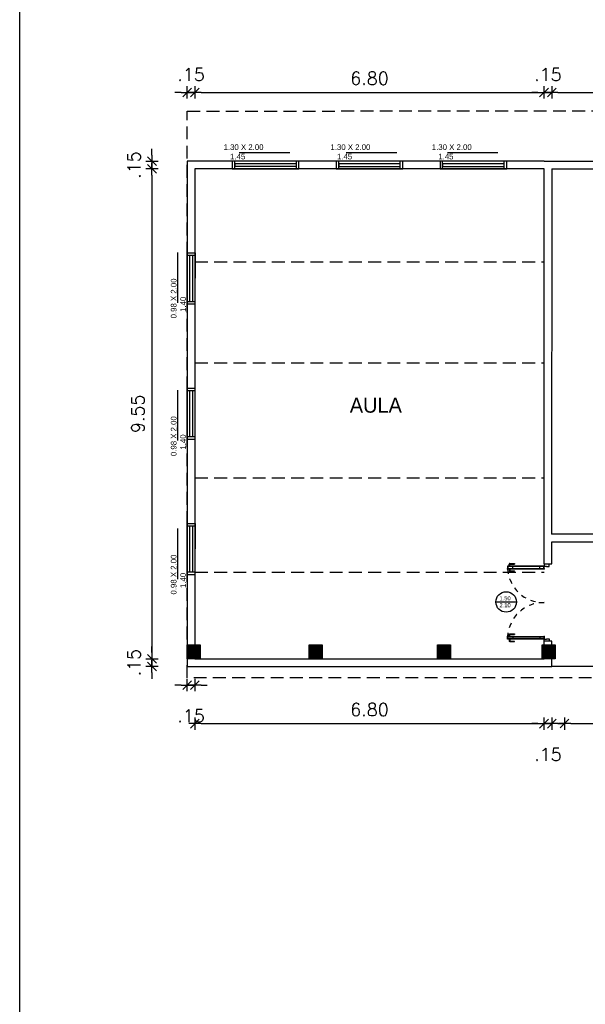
# Model space of a CAD drawing. Header units: millimetres. Extents: x 2426 to 2846, y 395 to 617.
# Tile 7 of 58: x 2428 to 2439, y 480 to 500. Entities that reach past the tile are written whole.
import ezdxf

# ---------------------------------------------------------------- set-up
doc = ezdxf.new("R2010")
doc.units = ezdxf.units.MM
doc.linetypes.add('DASHED2', pattern=[0.375, 0.25, -0.125])
doc.linetypes.add('HIDDEN', pattern=[0.375, 0.25, -0.125])
doc.layers.add('Cotas', color=3, linetype='Continuous')
doc.styles.add('SIMPLEX_8', font='simplex.shx')
doc.dimstyles.new('08', dxfattribs={"dimtxt": 0.25, "dimasz": 0.12, "dimexe": 0, "dimexo": 0, "dimgap": 0.15, "dimtad": 1, "dimzin": 4, "dimdsep": 46, "dimtxsty": 'SIMPLEX_8', "dimblk1": 'D', "dimblk2": 'D', "dimsah": 1, "dimcen": 0.09, "dimse1": 1, "dimse2": 1, "dimclre": 256, "dimclrt": 2, "dimadec": 0, "dimazin": 0, "dimtfac": 1, "dimtmove": 2, "dimatfit": 3, "dimldrblk": 'D', "dimfxl": 1, "dimtolj": 1, "dimtzin": 0, "dimarcsym": 0})

# ---------------------------------------------------------------- blocks, each defined once
blk = doc.blocks.new('D')
for p, q in [((-1, 0), (1, 0)), ((0, -1), (0, 1))]:
    blk.add_line(p, q)
at = {"color": 4}
blk.add_line((-0.71, -0.71), (0.71, 0.71), dxfattribs=at)
blk = doc.blocks.new('*D365')
at = {"layer": 'Cotas', "color": 0, "lineweight": -2, "transparency": 16777216}
for p, q in [((2430.51, 496.996), (2430.51, 497.116)), ((2430.51, 496.876), (2430.51, 496.726)), ((2430.51, 496.606), (2430.51, 496.486))]:
    blk.add_line(p, q, dxfattribs=at)
at = {"layer": 'Defpoints', "color": 0, "transparency": 16777216}
for p in [(2431.197, 496.876), (2430.51, 496.726), (2431.347, 496.726)]:
    blk.add_point(p, dxfattribs=at)
at = {"layer": 'Cotas', "color": 0, "lineweight": -2, "transparency": 16777216, "xscale": 0.12, "yscale": 0.12, "zscale": 0.12}
for p, rotation in [((2430.51, 496.876), 270), ((2430.51, 496.726), 90)]:
    blk.add_blockref('D', p, dxfattribs=dict(at, rotation=rotation))
at = {"layer": 'Cotas', "color": 2, "transparency": 16777216, "insert": (2430.16, 496.801), "char_height": 0.25, "attachment_point": 5, "rotation": 90, "style": 'SIMPLEX_8'}
blk.add_mtext('\\A1;.15', dxfattribs=at)
blk = doc.blocks.new('*D374')
at = {"layer": 'Cotas', "color": 0, "lineweight": -2, "transparency": 16777216}
blk.add_line((2430.51, 496.606), (2430.51, 487.296), dxfattribs=at)
at = {"layer": 'Defpoints', "color": 0, "transparency": 16777216}
for p in [(2431.347, 496.726), (2430.51, 487.176), (2431.347, 487.176)]:
    blk.add_point(p, dxfattribs=at)
at = {"layer": 'Cotas', "color": 0, "lineweight": -2, "transparency": 16777216, "xscale": 0.12, "yscale": 0.12, "zscale": 0.12}
for p, rotation in [((2430.51, 496.726), 90), ((2430.51, 487.176), 270)]:
    blk.add_blockref('D', p, dxfattribs=dict(at, rotation=rotation))
at = {"layer": 'Cotas', "color": 2, "transparency": 16777216, "insert": (2430.235, 491.951), "char_height": 0.25, "attachment_point": 5, "rotation": 90, "style": 'SIMPLEX_8'}
blk.add_mtext('\\A1;9.55', dxfattribs=at)
blk = doc.blocks.new('*D375')
at = {"layer": 'Cotas', "color": 0, "lineweight": -2, "transparency": 16777216}
for p, q in [((2430.51, 487.296), (2430.51, 487.416)), ((2430.51, 487.176), (2430.51, 487.026)), ((2430.51, 486.906), (2430.51, 486.786))]:
    blk.add_line(p, q, dxfattribs=at)
at = {"layer": 'Defpoints', "color": 0, "transparency": 16777216}
for p in [(2431.347, 487.176), (2430.51, 487.026), (2431.197, 487.026)]:
    blk.add_point(p, dxfattribs=at)
at = {"layer": 'Cotas', "color": 0, "lineweight": -2, "transparency": 16777216, "xscale": 0.12, "yscale": 0.12, "zscale": 0.12}
for p, rotation in [((2430.51, 487.176), 270), ((2430.51, 487.026), 90)]:
    blk.add_blockref('D', p, dxfattribs=dict(at, rotation=rotation))
at = {"layer": 'Cotas', "color": 2, "transparency": 16777216, "insert": (2430.16, 487.101), "char_height": 0.25, "attachment_point": 5, "rotation": 90, "style": 'SIMPLEX_8'}
blk.add_mtext('\\A1;.15', dxfattribs=at)
blk = doc.blocks.new('*D366')
at = {"layer": 'Cotas', "color": 0, "lineweight": -2, "transparency": 16777216}
for p, q in [((2431.077, 486.663), (2430.957, 486.663)), ((2431.197, 486.663), (2431.347, 486.663)), ((2431.467, 486.663), (2431.587, 486.663))]:
    blk.add_line(p, q, dxfattribs=at)
at = {"layer": 'Defpoints', "color": 0, "transparency": 16777216}
for p in [(2431.347, 487.176), (2431.197, 487.026), (2431.347, 486.663)]:
    blk.add_point(p, dxfattribs=at)
at = {"layer": 'Cotas', "color": 0, "lineweight": -2, "transparency": 16777216, "xscale": 0.12, "yscale": 0.12, "zscale": 0.12}
blk.add_blockref('D', (2431.197, 486.663), dxfattribs=at)
at = {"layer": 'Cotas', "color": 0, "lineweight": -2, "transparency": 16777216, "xscale": 0.12, "yscale": 0.12, "zscale": 0.12, "rotation": 180}
blk.add_blockref('D', (2431.347, 486.663), dxfattribs=at)
at = {"layer": 'Cotas', "color": 2, "transparency": 16777216, "insert": (2431.272, 486.063), "char_height": 0.25, "attachment_point": 5, "style": 'SIMPLEX_8'}
blk.add_mtext('\\A1;.15', dxfattribs=at)
blk = doc.blocks.new('*D367')
at = {"layer": 'Cotas', "color": 0, "lineweight": -2, "transparency": 16777216}
blk.add_line((2431.467, 485.911), (2438.027, 485.911), dxfattribs=at)
at = {"layer": 'Defpoints', "color": 0, "transparency": 16777216}
for p in [(2431.347, 486.425), (2438.147, 486.425), (2438.147, 485.911)]:
    blk.add_point(p, dxfattribs=at)
at = {"layer": 'Cotas', "color": 0, "lineweight": -2, "transparency": 16777216, "xscale": 0.12, "yscale": 0.12, "zscale": 0.12, "rotation": 180}
blk.add_blockref('D', (2431.347, 485.911), dxfattribs=at)
at = {"layer": 'Cotas', "color": 0, "lineweight": -2, "transparency": 16777216, "xscale": 0.12, "yscale": 0.12, "zscale": 0.12}
blk.add_blockref('D', (2438.147, 485.911), dxfattribs=at)
at = {"layer": 'Cotas', "color": 2, "transparency": 16777216, "insert": (2434.747, 486.186), "char_height": 0.25, "attachment_point": 5, "style": 'SIMPLEX_8'}
blk.add_mtext('\\A1;6.80', dxfattribs=at)
blk = doc.blocks.new('*D368')
at = {"layer": 'Cotas', "color": 0, "lineweight": -2, "transparency": 16777216}
for p, q in [((2438.027, 485.911), (2437.907, 485.911)), ((2438.147, 485.911), (2438.297, 485.911)), ((2438.417, 485.911), (2438.537, 485.911))]:
    blk.add_line(p, q, dxfattribs=at)
at = {"layer": 'Defpoints', "color": 0, "transparency": 16777216}
for p in [(2438.147, 486.425), (2438.297, 486.275), (2438.297, 485.911)]:
    blk.add_point(p, dxfattribs=at)
at = {"layer": 'Cotas', "color": 0, "lineweight": -2, "transparency": 16777216, "xscale": 0.12, "yscale": 0.12, "zscale": 0.12}
blk.add_blockref('D', (2438.147, 485.911), dxfattribs=at)
at = {"layer": 'Cotas', "color": 0, "lineweight": -2, "transparency": 16777216, "xscale": 0.12, "yscale": 0.12, "zscale": 0.12, "rotation": 180}
blk.add_blockref('D', (2438.297, 485.911), dxfattribs=at)
at = {"layer": 'Cotas', "color": 2, "transparency": 16777216, "insert": (2438.222, 485.311), "char_height": 0.25, "attachment_point": 5, "style": 'SIMPLEX_8'}
blk.add_mtext('\\A1;.15', dxfattribs=at)
blk = doc.blocks.new('*D371')
at = {"layer": 'Cotas', "color": 0, "lineweight": -2, "transparency": 16777216}
blk.add_line((2438.667, 485.913), (2440.952, 485.913), dxfattribs=at)
at = {"layer": 'Defpoints', "color": 0, "transparency": 16777216}
for p in [(2441.072, 487.176), (2438.547, 486.275), (2441.072, 485.913)]:
    blk.add_point(p, dxfattribs=at)
at = {"layer": 'Cotas', "color": 0, "lineweight": -2, "transparency": 16777216, "xscale": 0.12, "yscale": 0.12, "zscale": 0.12, "rotation": 180}
blk.add_blockref('D', (2438.547, 485.913), dxfattribs=at)
at = {"layer": 'Cotas', "color": 0, "lineweight": -2, "transparency": 16777216, "xscale": 0.12, "yscale": 0.12, "zscale": 0.12}
blk.add_blockref('D', (2441.072, 485.913), dxfattribs=at)
at = {"layer": 'Cotas', "color": 2, "transparency": 16777216, "insert": (2439.81, 486.188), "char_height": 0.25, "attachment_point": 5, "style": 'SIMPLEX_8'}
blk.add_mtext('\\A1;2.53', dxfattribs=at)
blk = doc.blocks.new('*D372')
at = {"layer": 'Cotas', "color": 0, "lineweight": -2, "transparency": 16777216}
for p, q in [((2431.077, 498.216), (2430.957, 498.216)), ((2431.197, 498.216), (2431.347, 498.216)), ((2431.467, 498.216), (2431.587, 498.216))]:
    blk.add_line(p, q, dxfattribs=at)
at = {"layer": 'Defpoints', "color": 0, "transparency": 16777216}
for p in [(2431.347, 498.216), (2431.197, 496.876), (2431.347, 496.726)]:
    blk.add_point(p, dxfattribs=at)
at = {"layer": 'Cotas', "color": 0, "lineweight": -2, "transparency": 16777216, "xscale": 0.12, "yscale": 0.12, "zscale": 0.12}
blk.add_blockref('D', (2431.197, 498.216), dxfattribs=at)
at = {"layer": 'Cotas', "color": 0, "lineweight": -2, "transparency": 16777216, "xscale": 0.12, "yscale": 0.12, "zscale": 0.12, "rotation": 180}
blk.add_blockref('D', (2431.347, 498.216), dxfattribs=at)
at = {"layer": 'Cotas', "color": 2, "transparency": 16777216, "insert": (2431.272, 498.566), "char_height": 0.25, "attachment_point": 5, "style": 'SIMPLEX_8'}
blk.add_mtext('\\A1;.15', dxfattribs=at)
blk = doc.blocks.new('*D380')
at = {"layer": 'Cotas', "color": 0, "lineweight": -2, "transparency": 16777216}
blk.add_line((2431.467, 498.216), (2438.027, 498.216), dxfattribs=at)
at = {"layer": 'Defpoints', "color": 0, "transparency": 16777216}
for p in [(2438.147, 498.216), (2431.347, 496.726), (2438.147, 496.726)]:
    blk.add_point(p, dxfattribs=at)
at = {"layer": 'Cotas', "color": 0, "lineweight": -2, "transparency": 16777216, "xscale": 0.12, "yscale": 0.12, "zscale": 0.12, "rotation": 180}
blk.add_blockref('D', (2431.347, 498.216), dxfattribs=at)
at = {"layer": 'Cotas', "color": 0, "lineweight": -2, "transparency": 16777216, "xscale": 0.12, "yscale": 0.12, "zscale": 0.12}
blk.add_blockref('D', (2438.147, 498.216), dxfattribs=at)
at = {"layer": 'Cotas', "color": 2, "transparency": 16777216, "insert": (2434.747, 498.491), "char_height": 0.25, "attachment_point": 5, "style": 'SIMPLEX_8'}
blk.add_mtext('\\A1;6.80', dxfattribs=at)
blk = doc.blocks.new('*D381')
at = {"layer": 'Cotas', "color": 0, "lineweight": -2, "transparency": 16777216}
for p, q in [((2438.027, 498.216), (2437.907, 498.216)), ((2438.147, 498.216), (2438.297, 498.216)), ((2438.417, 498.216), (2438.537, 498.216))]:
    blk.add_line(p, q, dxfattribs=at)
at = {"layer": 'Defpoints', "color": 0, "transparency": 16777216}
for p in [(2438.297, 498.216), (2438.147, 496.726), (2438.297, 496.726)]:
    blk.add_point(p, dxfattribs=at)
at = {"layer": 'Cotas', "color": 0, "lineweight": -2, "transparency": 16777216, "xscale": 0.12, "yscale": 0.12, "zscale": 0.12}
blk.add_blockref('D', (2438.147, 498.216), dxfattribs=at)
at = {"layer": 'Cotas', "color": 0, "lineweight": -2, "transparency": 16777216, "xscale": 0.12, "yscale": 0.12, "zscale": 0.12, "rotation": 180}
blk.add_blockref('D', (2438.297, 498.216), dxfattribs=at)
at = {"layer": 'Cotas', "color": 2, "transparency": 16777216, "insert": (2438.222, 498.566), "char_height": 0.25, "attachment_point": 5, "style": 'SIMPLEX_8'}
blk.add_mtext('\\A1;.15', dxfattribs=at)
blk = doc.blocks.new('*D382')
at = {"layer": 'Cotas', "color": 0, "lineweight": -2, "transparency": 16777216}
blk.add_line((2438.417, 498.216), (2445.177, 498.216), dxfattribs=at)
at = {"layer": 'Defpoints', "color": 0, "transparency": 16777216}
for p in [(2445.297, 498.216), (2438.297, 496.726), (2445.297, 496.726)]:
    blk.add_point(p, dxfattribs=at)
at = {"layer": 'Cotas', "color": 0, "lineweight": -2, "transparency": 16777216, "xscale": 0.12, "yscale": 0.12, "zscale": 0.12, "rotation": 180}
blk.add_blockref('D', (2438.297, 498.216), dxfattribs=at)
at = {"layer": 'Cotas', "color": 0, "lineweight": -2, "transparency": 16777216, "xscale": 0.12, "yscale": 0.12, "zscale": 0.12}
blk.add_blockref('D', (2445.297, 498.216), dxfattribs=at)
at = {"layer": 'Cotas', "color": 2, "transparency": 16777216, "insert": (2441.797, 498.491), "char_height": 0.25, "attachment_point": 5, "style": 'SIMPLEX_8'}
blk.add_mtext('\\A1;7.00', dxfattribs=at)
blk = doc.blocks.new('*D373')
at = {"layer": 'Cotas', "color": 0, "lineweight": -2, "transparency": 16777216}
blk.add_line((2431.317, 500.864), (2481.327, 500.864), dxfattribs=at)
at = {"layer": 'Defpoints', "color": 0, "transparency": 16777216}
for p in [(2481.447, 500.864), (2431.197, 496.726), (2481.447, 496.727)]:
    blk.add_point(p, dxfattribs=at)
at = {"layer": 'Cotas', "color": 0, "lineweight": -2, "transparency": 16777216, "xscale": 0.12, "yscale": 0.12, "zscale": 0.12, "rotation": 180}
blk.add_blockref('D', (2431.197, 500.864), dxfattribs=at)
at = {"layer": 'Cotas', "color": 0, "lineweight": -2, "transparency": 16777216, "xscale": 0.12, "yscale": 0.12, "zscale": 0.12}
blk.add_blockref('D', (2481.447, 500.864), dxfattribs=at)
at = {"layer": 'Cotas', "color": 2, "transparency": 16777216, "insert": (2456.322, 501.139), "char_height": 0.25, "attachment_point": 5, "style": 'SIMPLEX_8'}
blk.add_mtext('\\A1;50.25', dxfattribs=at)

msp = doc.modelspace()

# ---------------------------------------------------------------- hatches: boundary and pattern name
h = msp.add_hatch()
h.set_pattern_fill('ANSI31', color=1, scale=0.005, angle=-180)
h.set_pattern_definition([(225, (-0.145948, -1.708338), (0.01122532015, -0.01122532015), [])])
h.paths.add_polyline_path([(2431.197, 487.176), (2431.447, 487.176), (2431.447, 487.446), (2431.197, 487.446)])
h = msp.add_hatch()
h.set_pattern_fill('ANSI31', color=1, scale=0.005, angle=-180)
h.set_pattern_definition([(225, (2.229052, -1.708338), (0.01122532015, -0.01122532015), [])])
h.paths.add_polyline_path([(2433.572, 487.176), (2433.822, 487.176), (2433.822, 487.446), (2433.572, 487.446)])
h = msp.add_hatch()
h.set_pattern_fill('ANSI31', color=1, scale=0.005, angle=-180)
h.set_pattern_definition([(225, (4.729052, -1.708338), (0.01122532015, -0.01122532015), [])])
h.paths.add_polyline_path([(2436.072, 487.176), (2436.322, 487.176), (2436.322, 487.446), (2436.072, 487.446)])
h = msp.add_hatch()
h.set_pattern_fill('ANSI31', color=1, scale=0.005, angle=-180)
h.set_pattern_definition([(225, (6.769562, -1.708338), (0.01122532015, -0.01122532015), [])])
h.paths.add_polyline_path([(2438.113, 487.176), (2438.363, 487.176), (2438.363, 487.446), (2438.113, 487.446)])

# ---------------------------------------------------------------- linework, layer by layer
at = {"color": 1}
for p, q in [((2432.21, 497.047), (2433.195, 497.047)), ((2434.293, 497.047), (2435.277, 497.047)), ((2436.266, 497.047), (2437.25, 497.047)), ((2431.016, 494.114), (2431.016, 495.098)), ((2431.016, 491.429), (2431.016, 492.414)), ((2431.016, 488.731), (2431.016, 489.716))]:
    msp.add_line(p, q, dxfattribs=at)
at = {"color": 6}
for p, q in [((2431.197, 496.876), (2431.197, 487.026)), ((2438.147, 496.876), (2431.197, 496.876)), ((2438.147, 496.876), (2481.447, 496.876)), ((2431.347, 496.726), (2431.347, 487.176)), ((2438.147, 496.726), (2431.347, 496.726)), ((2438.147, 489.026), (2438.147, 496.726)), ((2438.297, 496.726), (2438.295, 489.606)), ((2438.297, 496.726), (2445.297, 496.726)), ((2444.445, 489.606), (2438.295, 489.606)), ((2438.297, 489.026), (2438.297, 489.456)), ((2438.297, 489.456), (2444.445, 489.456)), ((2438.147, 489.026), (2438.297, 489.026)), ((2438.147, 487.446), (2438.147, 487.516)), ((2438.297, 487.516), (2438.147, 487.516)), ((2438.297, 487.446), (2438.297, 487.516)), ((2431.347, 487.176), (2438.147, 487.176)), ((2438.297, 487.026), (2438.297, 487.176)), ((2431.197, 487.026), (2438.297, 487.026))]:
    msp.add_line(p, q, dxfattribs=at)
at = {"color": 2}
for p, q in [((2432.122, 496.726), (2432.122, 496.876)), ((2433.322, 496.726), (2433.322, 496.876)), ((2434.147, 496.725), (2434.147, 496.875)), ((2435.347, 496.726), (2435.347, 496.875)), ((2436.172, 496.724), (2436.172, 496.874)), ((2437.372, 496.724), (2437.372, 496.874)), ((2433.372, 496.726), (2433.322, 496.726)), ((2435.397, 496.726), (2435.347, 496.726)), ((2437.422, 496.724), (2437.372, 496.724)), ((2431.347, 495.037), (2431.197, 495.037)), ((2431.347, 494.137), (2431.197, 494.137)), ((2431.347, 492.4), (2431.197, 492.4)), ((2431.347, 491.5), (2431.197, 491.5)), ((2431.347, 489.763), (2431.197, 489.763)), ((2431.347, 488.863), (2431.197, 488.863))]:
    msp.add_line(p, q, dxfattribs=at)
for p, q in [((2431.197, 495.087), (2431.348, 495.087)), ((2431.197, 492.45), (2431.347, 492.45)), ((2431.197, 489.813), (2431.348, 489.813))]:
    msp.add_line(p, q)
at = {"color": 1, "linetype": 'Continuous'}
for p, q in [((2438.067, 488.936), (2438.067, 488.976)), ((2438.067, 487.606), (2438.067, 487.566))]:
    msp.add_line(p, q, dxfattribs=at)
at = {"color": 4}
msp.add_line((2481.447, 487.026), (2438.297, 487.026), dxfattribs=at)
at = {"color": 2}
for points in [[(2432.072, 496.726), (2433.372, 496.726), (2433.372, 496.876), (2432.072, 496.876)], [(2434.097, 496.725), (2435.397, 496.725), (2435.397, 496.875), (2434.097, 496.875)], [(2436.122, 496.724), (2437.422, 496.724), (2437.422, 496.874), (2436.122, 496.874)], [(2431.197, 494.087), (2431.197, 495.087), (2431.348, 495.087), (2431.347, 494.087)], [(2431.197, 491.45), (2431.197, 492.45), (2431.347, 492.45), (2431.347, 491.45)], [(2431.197, 488.813), (2431.197, 489.813), (2431.348, 489.813), (2431.347, 488.813)]]:
    msp.add_lwpolyline(points, close=True, dxfattribs=at)
at = {"color": 1}
for points in [[(2432.122, 496.776), (2433.322, 496.776), (2433.322, 496.826), (2432.122, 496.826)], [(2434.147, 496.775), (2435.347, 496.775), (2435.347, 496.825), (2434.147, 496.825)], [(2436.172, 496.774), (2437.372, 496.774), (2437.372, 496.824), (2436.172, 496.824)]]:
    msp.add_lwpolyline(points, close=True, dxfattribs=at)
for points in [[(2431.247, 494.137), (2431.247, 495.037)], [(2431.297, 495.037), (2431.297, 494.137)], [(2431.247, 491.5), (2431.247, 492.4)], [(2431.297, 492.4), (2431.297, 491.5)], [(2431.247, 488.863), (2431.247, 489.763)], [(2431.297, 489.763), (2431.297, 488.863)]]:
    msp.add_lwpolyline(points, dxfattribs=at)
at = {"color": 2, "linetype": 'Continuous'}
for points in [[(2438.147, 488.981), (2437.437, 488.981), (2437.437, 488.931), (2438.147, 488.931)], [(2438.147, 487.561), (2437.437, 487.561), (2437.437, 487.611), (2438.147, 487.611)]]:
    msp.add_lwpolyline(points, close=True, dxfattribs=at)
at = {"color": 1, "linetype": 'DASHED2', "ltscale": 0.01}
for points in [[(2437.437, 488.931, 0.402216), (2438.147, 488.271, 0.402216)], [(2437.437, 487.611, -0.402216), (2438.147, 488.271, -0.402216)]]:
    msp.add_lwpolyline(points, format="xyb", dxfattribs=at)
at = {"color": 1, "linetype": 'Continuous'}
for points in [[(2438.142, 488.976), (2437.442, 488.976), (2437.442, 488.936), (2438.142, 488.936)], [(2438.142, 487.566), (2437.442, 487.566), (2437.442, 487.606), (2438.142, 487.606)]]:
    msp.add_lwpolyline(points, close=True, dxfattribs=at)
for points in [[(2437.464, 488.986), (2437.489, 488.986)], [(2437.464, 488.981), (2437.464, 488.986)], [(2437.464, 488.931), (2437.464, 488.926)], [(2437.464, 488.926), (2437.489, 488.926)], [(2437.47, 488.986), (2437.47, 489.021)], [(2437.47, 488.926), (2437.47, 488.891)], [(2437.48, 489.031), (2437.57, 489.031)], [(2437.48, 489.021), (2437.57, 489.021)], [(2437.48, 488.986), (2437.48, 489.021)], [(2437.48, 488.926), (2437.48, 488.891)], [(2437.48, 488.891), (2437.57, 488.891)], [(2437.48, 488.881), (2437.57, 488.881)], [(2437.489, 488.986), (2437.489, 488.981)], [(2437.489, 488.926), (2437.489, 488.931)], [(2437.537, 488.936), (2437.537, 488.976)], [(2437.57, 489.031), (2437.57, 489.021)], [(2437.57, 488.881), (2437.57, 488.891)], [(2437.464, 487.611), (2437.464, 487.616)], [(2437.464, 487.616), (2437.489, 487.616)], [(2437.464, 487.561), (2437.464, 487.556)], [(2437.464, 487.556), (2437.489, 487.556)], [(2437.47, 487.616), (2437.47, 487.651)], [(2437.47, 487.556), (2437.47, 487.521)], [(2437.48, 487.661), (2437.57, 487.661)], [(2437.48, 487.616), (2437.48, 487.651)], [(2437.48, 487.651), (2437.57, 487.651)], [(2437.48, 487.556), (2437.48, 487.521)], [(2437.489, 487.616), (2437.489, 487.611)], [(2437.489, 487.556), (2437.489, 487.561)], [(2437.537, 487.606), (2437.537, 487.566)], [(2437.57, 487.661), (2437.57, 487.651)], [(2437.48, 487.521), (2437.57, 487.521)], [(2437.48, 487.511), (2437.57, 487.511)], [(2437.57, 487.511), (2437.57, 487.521)]]:
    msp.add_lwpolyline(points, dxfattribs=at)
for points in [[(2437.48, 489.031, 0.414214), (2437.47, 489.021, 0.414214)], [(2437.47, 488.891, 0.414214), (2437.48, 488.881, 0.414214)], [(2437.47, 487.651, -0.414214), (2437.48, 487.661, -0.414214)], [(2437.48, 487.511, -0.414214), (2437.47, 487.521, -0.414214)]]:
    msp.add_lwpolyline(points, format="xyb", dxfattribs=at)
at = {"color": 2, "linetype": 'Continuous'}
for points in [[(2438.147, 488.981), (2438.192, 488.981), (2438.192, 488.976), (2438.247, 488.976), (2438.247, 489.026)], [(2438.147, 489.026), (2438.147, 488.981)], [(2438.147, 487.561), (2438.192, 487.561), (2438.192, 487.566), (2438.247, 487.566), (2438.247, 487.516)], [(2438.147, 487.516), (2438.147, 487.561)]]:
    msp.add_lwpolyline(points, dxfattribs=at)
at = {"color": 5}
for points in [[(2431.447, 487.446), (2431.447, 487.176), (2431.197, 487.176), (2431.197, 487.446)], [(2433.822, 487.446), (2433.822, 487.176), (2433.572, 487.176), (2433.572, 487.446)], [(2436.322, 487.446), (2436.322, 487.176), (2436.072, 487.176), (2436.072, 487.446)], [(2438.363, 487.446), (2438.363, 487.176), (2438.113, 487.176), (2438.113, 487.446)]]:
    msp.add_lwpolyline(points, close=True, dxfattribs=at)
at = {"linetype": 'Continuous'}
for p in [(2437.437, 488.931), (2438.142, 488.936), (2438.142, 488.936), (2437.437, 487.611), (2438.142, 487.606), (2438.142, 487.606)]:
    msp.add_point(p, dxfattribs=at)
at = {"color": 2, "linetype": 'Continuous'}
for p in [(2438.147, 488.931), (2438.147, 487.611)]:
    msp.add_point(p, dxfattribs=at)
at = {"layer": 'Cotas', "color": 1, "linetype": 'DASHED2'}
for p, q in [((2431.347, 494.913), (2438.147, 494.913)), ((2431.347, 492.948), (2438.147, 492.948)), ((2431.347, 490.7), (2438.147, 490.7)), ((2431.347, 488.863), (2438.147, 488.863))]:
    msp.add_line(p, q, dxfattribs=at)
at = {"layer": 'Cotas', "color": 1}
msp.add_line((2437.209, 488.284), (2437.609, 488.284), dxfattribs=at)
at = {"layer": 'Cotas', "color": 6}
msp.add_lwpolyline([(2427.933, 501.362), (2482.196, 501.362), (2482.196, 395.171), (2427.933, 395.171)], close=True, dxfattribs=at)
at = {"layer": 'Cotas', "color": 2, "linetype": 'HIDDEN'}
msp.add_lwpolyline([(2431.197, 497.853), (2481.447, 497.876), (2481.447, 486.826), (2431.197, 486.803)], close=True, dxfattribs=at)
at = {"layer": 'Cotas', "color": 2}
msp.add_circle((2437.409, 488.284), 0.2, dxfattribs=at)

# ---------------------------------------------------------------- texts
for s, width, insert, char_height, attachment_point in [('\\A1;{\\fZurich Cn BT|b0|i0|c0|p34;\\C2;     1.30 X 2.00\\P        1.45}', 1.99287, (2431.693, 497.205), 0.11019, 1), ('\\A1;{\\fZurich Cn BT|b0|i0|c0|p34;\\C2;     1.30 X 2.00\\P        1.45}', 1.99287, (2433.775, 497.205), 0.11019, 1), ('\\A1;{\\fZurich Cn BT|b0|i0|c0|p34;\\C2;     1.30 X 2.00\\P        1.45}', 1.99287, (2435.749, 497.205), 0.11019, 1), ('\\A1;{\\fZurich Cn BT|b0|i0|c0|p34;\\C2;AULA}', 13.35192, (2434.363, 491.969), 0.29056, 7), ('\\A1;{\\fZurich Cn BT|b0|i0|c0|p34;\\C2;1.50\\P2.10}', 0.42722, (2437.279, 488.396), 0.08091, 1)]:
    msp.add_mtext_dynamic_manual_height_columns(s, width=width, gutter_width=1, heights=[0], dxfattribs=dict(insert=insert, char_height=char_height, attachment_point=attachment_point))
at = {"char_height": 0.11019, "attachment_point": 1, "rotation": 90}
for insert in [(2430.877, 493.6), (2430.877, 490.915), (2430.877, 488.217)]:
    msp.add_mtext_dynamic_manual_height_columns('\\A1;{\\fZurich Cn BT|b0|i0|c0|p34;\\C2;     0.98 X 2.00\\P        1.40}', width=1.99287, gutter_width=1, heights=[0], dxfattribs=dict(at, insert=insert))

# ---------------------------------------------------------------- dimensions: what is measured, and where the dimension line sits
at = {"layer": 'Cotas', "color": 1}
for base, p1, p2, picture, middle in [((2481.447, 500.864), (2431.197, 496.726), (2481.447, 496.727), '*D373', (2456.322, 501.139)), ((2431.347, 498.216), (2431.197, 496.876), (2431.347, 496.726), '*D372', (2431.272, 498.566)), ((2438.297, 498.216), (2438.147, 496.726), (2438.297, 496.726), '*D381', (2438.222, 498.566)), ((2438.147, 498.216), (2431.347, 496.726), (2438.147, 496.726), '*D380', (2434.747, 498.491)), ((2445.297, 498.216), (2438.297, 496.726), (2445.297, 496.726), '*D382', (2441.797, 498.491)), ((2441.072413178, 485.913118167), (2438.547413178, 486.27479065), (2441.072413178, 487.176185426), '*D371', (2439.809913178, 486.188118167)), ((2438.147, 485.911), (2431.347, 486.425), (2438.147, 486.425), '*D367', (2434.747, 486.186)), ((2438.297, 485.911), (2438.147, 486.425), (2438.297, 486.275), '*D368', (2438.222, 485.311))]:
    dim = msp.add_linear_dim(base=base, p1=p1, p2=p2, dimstyle='08', dxfattribs=at)
    dim.commit()
    dim.dimension.update_dxf_attribs({"geometry": picture, "text_midpoint": middle})
for base, p1, p2, picture, middle in [((2430.51, 496.726), (2431.197, 496.876), (2431.347, 496.726), '*D365', (2430.16, 496.801)), ((2430.51, 487.176), (2431.347, 496.726), (2431.347, 487.176), '*D374', (2430.235, 491.951)), ((2430.51, 487.026), (2431.347, 487.176), (2431.197, 487.026), '*D375', (2430.16, 487.101))]:
    dim = msp.add_linear_dim(base=base, p1=p1, p2=p2, angle=90, dimstyle='08', dxfattribs=at)
    dim.commit()
    dim.dimension.update_dxf_attribs({"geometry": picture, "text_midpoint": middle})
at = {"layer": 'Cotas', "color": 6}
dim = msp.add_linear_dim(base=(2431.347, 486.663), p1=(2431.197, 487.026), p2=(2431.347, 487.176), dimstyle='08', dxfattribs=at)
dim.commit()
dim.dimension.update_dxf_attribs({"geometry": '*D366', "text_midpoint": (2431.272, 486.063)})

doc.saveas('drawing.dxf')
